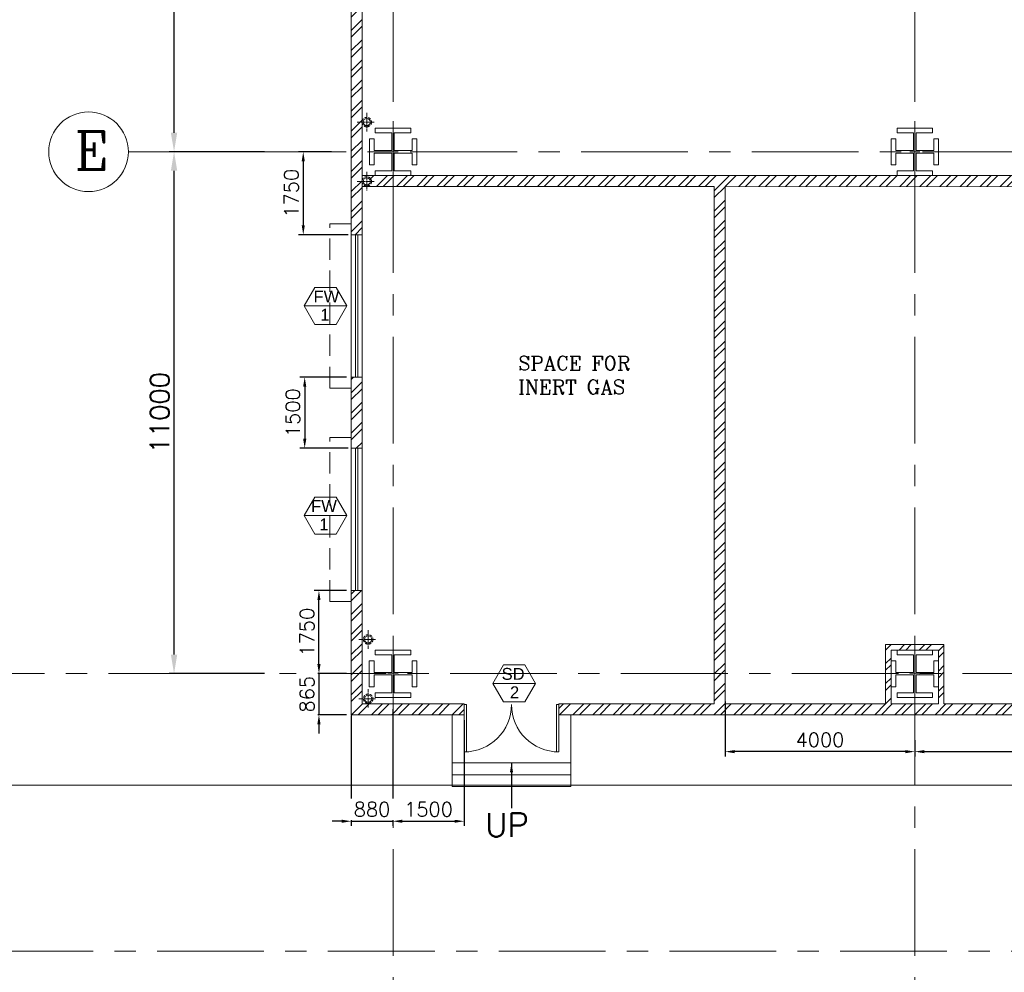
# Model space of a CAD drawing. Header units: inches. Extents: x 709340 to 1075215, y 37864 to 402163.
# Tile 29 of 56: x 788883 to 809640, y 201145 to 221223. Entities that reach past the tile are written whole.
import ezdxf
from ezdxf.enums import TextEntityAlignment as Align

# ---------------------------------------------------------------- set-up
doc = ezdxf.new("R2010")
doc.units = ezdxf.units.IN
doc.header["$LTSCALE"] = 1800
doc.header["$MEASUREMENT"] = 0
for name, pattern in [('1 NORTH ELEVATION$0$NORTH ELEVATION$0$HIDDEN', [0.375, 0.25, -0.125]), ('CENTER', [2, 1.25, -0.25, 0.25, -0.25]), ('CENTER2', [1.125, 0.75, -0.125, 0.125, -0.125]), ('HIDDEN2', [0.1875, 0.125, -0.0625])]:
    doc.linetypes.add(name, pattern=pattern)
doc.layers.get('0').update_dxf_attribs({"color": 253, "lineweight": 5})
doc.layers.get('Defpoints').update_dxf_attribs({"lineweight": 18})
for name, color, linetype, lineweight in [('2CON', 1, 'Continuous', 13), ('A-DOOR', 31, 'Continuous', 9), ('A-WIN TAG', 3, 'Continuous', 13), ('A-WIN TAG TEXT', 3, 'Continuous', 13), ('CEN', 8, 'CENTER', 18), ('COL', 1, 'Continuous', 18), ('DIM', 4, 'Continuous', 18), ('dimension line', 4, 'Continuous', 13), ('FORMAT', 7, 'Continuous', 18), ('GRID', 8, 'CENTER', 18), ('HATCH', 9, 'Continuous', 18), ('RAIN WATER', 6, 'Continuous', 18), ('STAIR', 11, 'Continuous', 18), ('SUNSHADE', 2, '1 NORTH ELEVATION$0$NORTH ELEVATION$0$HIDDEN', 13), ('TEXT', 3, 'Continuous', 18), ('WALL', 6, 'Continuous', 18), ('WINDOW', 3, 'Continuous', 13)]:
    doc.layers.add(name, color=color, linetype=linetype, lineweight=lineweight)
doc.styles.add('ROAMNS', font='ROMANS.shx')
doc.styles.add('ROMANC', font='ROMANC.SHX')
doc.styles.add('ROMANS', font='romans.shx')
doc.styles.get("Standard").update_dxf_attribs({"font": 'arial.ttf'})
doc.dimstyles.new('DIM INT 1', dxfattribs={"dimtxt": 300, "dimasz": 200, "dimexe": 100, "dimexo": 100, "dimgap": 100, "dimtad": 1, "dimdec": 0, "dimzin": 13, "dimdsep": 46, "dimlunit": 5, "dimtxsty": 'ROAMNS', "dimblk2": 'OBLIQUE', "dimcen": 0.09, "dimclrd": 9, "dimclre": 9, "dimclrt": 4, "dimadec": 0, "dimazin": 0, "dimtfac": 1, "dimtdec": 0, "dimtix": 1, "dimtmove": 2, "dimatfit": 3, "dimfxl": 1, "dimtolj": 1, "dimtzin": 13, "dimarcsym": 0})
doc.dimstyles.new('DIM100 x2', dxfattribs={"dimscale": 0, "dimtxt": 400, "dimasz": 400, "dimexe": 100, "dimexo": 100, "dimgap": 100, "dimtad": 1, "dimdec": 0, "dimzin": 13, "dimdsep": 46, "dimtxsty": 'ROMANS', "dimblk2": 'OBLIQUE', "dimcen": 100, "dimdle": 100, "dimclrd": 9, "dimclre": 9, "dimclrt": 4, "dimadec": 0, "dimazin": 0, "dimtfac": 1.1, "dimtdec": 0, "dimtix": 1, "dimtmove": 2, "dimatfit": 3, "dimfxl": 1, "dimtolj": 1, "dimtzin": 13, "dimarcsym": 0})

# ---------------------------------------------------------------- blocks, each defined once
blk = doc.blocks.new('*D407')
at = {"layer": 'Defpoints', "color": 0, "transparency": 16777216}
for p in [(792137, 218440), (794143, 218440), (794143, 207440)]:
    blk.add_point(p, dxfattribs=at)
at = {"layer": 'dimension line', "color": 9, "lineweight": -2, "transparency": 16777216}
for p, q in [((794043, 218440), (792037, 218440)), ((792137, 207840), (792137, 218040)), ((794043, 207440), (792037, 207440))]:
    blk.add_line(p, q, dxfattribs=at)
at = {"layer": 'dimension line', "color": 9, "transparency": 16777216}
for points in [[(792070, 218040), (792204, 218040), (792137, 218440)], [(792070, 207840), (792204, 207840), (792137, 207440)]]:
    blk.add_solid(points, dxfattribs=at)
at = {"layer": 'dimension line', "color": 4, "transparency": 16777216, "insert": (791837, 212940), "char_height": 400, "attachment_point": 5, "rotation": 90, "style": 'ROMANS'}
blk.add_mtext('\\A1;11000', dxfattribs=at)
blk = doc.blocks.new('_Oblique')
at = {"color": 0, "linetype": 'ByBlock', "lineweight": -2}
blk.add_line((-0.5, -0.5), (0.5, 0.5), dxfattribs=at)
blk = doc.blocks.new('*D411')
at = {"layer": 'Defpoints', "color": 0, "transparency": 16777216}
for p in [(792137, 228440), (792519, 228440), (794143, 218440)]:
    blk.add_point(p, dxfattribs=at)
at = {"layer": 'dimension line', "color": 9, "lineweight": -2, "transparency": 16777216}
for p, q in [((792419, 228440), (792037, 228440)), ((792137, 228040), (792137, 223608)), ((792137, 218840), (792137, 221674)), ((794043, 218440), (792037, 218440))]:
    blk.add_line(p, q, dxfattribs=at)
at = {"layer": 'dimension line', "color": 9, "transparency": 16777216}
for points in [[(792070, 228040), (792204, 228040), (792137, 228440)], [(792070, 218840), (792204, 218840), (792137, 218440)]]:
    blk.add_solid(points, dxfattribs=at)
at = {"layer": 'dimension line', "color": 4, "transparency": 16777216, "insert": (792060, 222641), "char_height": 400, "attachment_point": 5, "rotation": 90, "style": 'ROMANS'}
blk.add_mtext('\\A1;10000', dxfattribs=at)
blk = doc.blocks.new('*D425')
at = {"layer": 'Defpoints', "color": 0, "transparency": 16777216}
for p in [(803754, 206952), (807753, 206136), (803754, 205796)]:
    blk.add_point(p, dxfattribs=at)
at = {"layer": 'TEXT', "color": 9, "lineweight": -2, "transparency": 16777216}
for p, q in [((803754, 206852), (803754, 205696)), ((807753, 206036), (807753, 205696)), ((807553, 205796), (803954, 205796))]:
    blk.add_line(p, q, dxfattribs=at)
at = {"layer": 'TEXT', "color": 9, "transparency": 16777216}
for points in [[(803954, 205829), (803954, 205763), (803754, 205796)], [(807553, 205829), (807553, 205763), (807753, 205796)]]:
    blk.add_solid(points, dxfattribs=at)
at = {"layer": 'TEXT', "color": 4, "transparency": 16777216, "insert": (805754, 206046), "char_height": 300, "attachment_point": 5, "style": 'ROAMNS', "bg_fill": 3, "box_fill_scale": 1.25, "bg_fill_color": 256, "bg_fill_true_color": 13158600, "bg_fill_transparency": 0}
blk.add_mtext('\\A1;4000', dxfattribs=at)
blk = doc.blocks.new('COL')
at = {"layer": 'CEN'}
for p, q in [((68089, 138821), (68089, 137621)), ((68196, 138174), (67981, 138175))]:
    blk.add_line(p, q, dxfattribs=at)
at = {"layer": 'COL'}
for p, q in [((68464, 138673), (67714, 138673)), ((67714, 138673), (67714, 138573)), ((68464, 138573), (68464, 138673)), ((67714, 138573), (68063, 138573)), ((68063, 138573), (68063, 138198)), ((68114, 138198), (68114, 138573)), ((68114, 138573), (68464, 138573)), ((67689, 138448), (67589, 138448)), ((67589, 138448), (67589, 137898)), ((67689, 138198), (67689, 138448)), ((68589, 138448), (68489, 138448)), ((68489, 138448), (68489, 138198)), ((68589, 137898), (68589, 138448)), ((68063, 138198), (67689, 138198)), ((67689, 137898), (67689, 138147)), ((67689, 138147), (68063, 138147)), ((68063, 138147), (68063, 137772)), ((68489, 138198), (68114, 138198)), ((68114, 137772), (68114, 138147)), ((68114, 138147), (68489, 138147)), ((68489, 138147), (68489, 137898)), ((67589, 137898), (67689, 137898)), ((68489, 137898), (68589, 137898)), ((68063, 137772), (67714, 137772)), ((67714, 137772), (67714, 137673)), ((67714, 137673), (68464, 137673)), ((68464, 137772), (68114, 137772)), ((68464, 137673), (68464, 137772))]:
    blk.add_line(p, q, dxfattribs=at)
blk = doc.blocks.new('M_Double-Flush - 2000 X 2100 SD1-275612-Level 1')
at = {"layer": 'A-DOOR', "lineweight": 18}
for p, q in [((-1000, 1115), (-949, 1115)), ((-1000, 115), (-1000, 1115)), ((-949, 115), (-949, 1115)), ((949, 115), (949, 1114)), ((1000, 115), (1000, 1115)), ((-1000, 115), (-949, 115)), ((1000, 115), (949, 115))]:
    blk.add_line(p, q, dxfattribs=at)
at = {"layer": 'A-DOOR'}
for centre, start, end in [((-1000, 115), 0, 90), ((1000, 115), 90, 180)]:
    blk.add_arc(centre, 1000, start, end, dxfattribs=at)
blk = doc.blocks.new('*D430')
at = {"layer": 'Defpoints', "color": 0, "transparency": 16777216}
for p in [(796751, 206790), (795871, 206658)]:
    blk.add_point(p, dxfattribs=at)
at = {"layer": 'TEXT', "color": 9, "lineweight": -2, "transparency": 16777216}
for p, q in [((795871, 206558), (795871, 204229)), ((796751, 206690), (796751, 204229)), ((795671, 204329), (795471, 204329)), ((795871, 204329), (796751, 204329)), ((796951, 204329), (797151, 204329))]:
    blk.add_line(p, q, dxfattribs=at)
at = {"layer": 'TEXT', "color": 9, "transparency": 16777216}
for points in [[(795671, 204362), (795671, 204296), (795871, 204329)], [(796951, 204362), (796951, 204296), (796751, 204329)]]:
    blk.add_solid(points, dxfattribs=at)
at = {"layer": 'TEXT', "color": 4, "transparency": 16777216, "insert": (796311, 204579), "char_height": 300, "attachment_point": 5, "style": 'ROAMNS', "bg_fill": 3, "box_fill_scale": 1.25, "bg_fill_color": 256, "bg_fill_true_color": 13158600, "bg_fill_transparency": 0}
blk.add_mtext('\\A1;880', dxfattribs=at)
at = {"layer": 'Defpoints', "color": 0, "transparency": 16777216}
blk.add_point((796751, 204329), dxfattribs=at)
blk = doc.blocks.new('*D431')
at = {"layer": 'Defpoints', "color": 0, "transparency": 16777216}
for p in [(796751, 206790), (798251, 206560), (798251, 204329)]:
    blk.add_point(p, dxfattribs=at)
at = {"layer": 'TEXT', "color": 9, "lineweight": -2, "transparency": 16777216}
for p, q in [((796751, 206690), (796751, 204229)), ((798251, 206460), (798251, 204229)), ((796951, 204329), (798051, 204329))]:
    blk.add_line(p, q, dxfattribs=at)
at = {"layer": 'TEXT', "color": 9, "transparency": 16777216}
for points in [[(796951, 204362), (796951, 204296), (796751, 204329)], [(798051, 204362), (798051, 204296), (798251, 204329)]]:
    blk.add_solid(points, dxfattribs=at)
at = {"layer": 'TEXT', "color": 4, "transparency": 16777216, "insert": (797501, 204579), "char_height": 300, "attachment_point": 5, "style": 'ROAMNS', "bg_fill": 3, "box_fill_scale": 1.25, "bg_fill_color": 256, "bg_fill_true_color": 13158600, "bg_fill_transparency": 0}
blk.add_mtext('\\A1;1500', dxfattribs=at)
blk = doc.blocks.new('*D435')
at = {"layer": 'Defpoints', "color": 0, "transparency": 16777216}
for p in [(813014, 206704), (807753, 206136), (813014, 205796)]:
    blk.add_point(p, dxfattribs=at)
at = {"layer": 'TEXT', "color": 9, "lineweight": -2, "transparency": 16777216}
for p, q in [((813014, 206604), (813014, 205696)), ((807753, 206036), (807753, 205696)), ((807953, 205796), (812814, 205796))]:
    blk.add_line(p, q, dxfattribs=at)
at = {"layer": 'TEXT', "color": 9, "transparency": 16777216}
for points in [[(807953, 205829), (807953, 205763), (807753, 205796)], [(812814, 205829), (812814, 205763), (813014, 205796)]]:
    blk.add_solid(points, dxfattribs=at)
at = {"layer": 'TEXT', "color": 4, "transparency": 16777216, "insert": (810384, 206046), "char_height": 300, "attachment_point": 5, "style": 'ROAMNS', "bg_fill": 3, "box_fill_scale": 1.25, "bg_fill_color": 256, "bg_fill_true_color": 13158600, "bg_fill_transparency": 0}
blk.add_mtext('\\A1;5260', dxfattribs=at)
blk = doc.blocks.new('*D490')
at = {"layer": 'Defpoints', "color": 0, "transparency": 16777216}
for p in [(795557, 218440), (794861, 216690), (795906, 216690)]:
    blk.add_point(p, dxfattribs=at)
at = {"layer": 'TEXT', "color": 9, "lineweight": -2, "transparency": 16777216}
for p, q in [((795457, 218440), (794761, 218440)), ((794861, 218240), (794861, 216890)), ((795806, 216690), (794761, 216690))]:
    blk.add_line(p, q, dxfattribs=at)
at = {"layer": 'TEXT', "color": 9, "transparency": 16777216}
for points in [[(794828, 218240), (794894, 218240), (794861, 218440)], [(794828, 216890), (794894, 216890), (794861, 216690)]]:
    blk.add_solid(points, dxfattribs=at)
at = {"layer": 'TEXT', "color": 4, "transparency": 16777216, "insert": (794611, 217565), "char_height": 300, "attachment_point": 5, "rotation": 90, "style": 'ROAMNS', "bg_fill": 3, "box_fill_scale": 1.25, "bg_fill_color": 256, "bg_fill_true_color": 13158600, "bg_fill_transparency": 0}
blk.add_mtext('\\A1;1750', dxfattribs=at)
blk = doc.blocks.new('*D491')
at = {"layer": 'Defpoints', "color": 0, "transparency": 16777216}
for p in [(795192, 209190), (795871, 209190), (795629, 207440)]:
    blk.add_point(p, dxfattribs=at)
at = {"layer": 'TEXT', "color": 9, "lineweight": -2, "transparency": 16777216}
for p, q in [((795771, 209190), (795092, 209190)), ((795192, 207640), (795192, 208990)), ((795529, 207440), (795092, 207440))]:
    blk.add_line(p, q, dxfattribs=at)
at = {"layer": 'TEXT', "color": 9, "transparency": 16777216}
for points in [[(795158, 208990), (795225, 208990), (795192, 209190)], [(795158, 207640), (795225, 207640), (795192, 207440)]]:
    blk.add_solid(points, dxfattribs=at)
at = {"layer": 'TEXT', "color": 4, "transparency": 16777216, "insert": (794942, 208315), "char_height": 300, "attachment_point": 5, "rotation": 90, "style": 'ROAMNS', "bg_fill": 3, "box_fill_scale": 1.25, "bg_fill_color": 256, "bg_fill_true_color": 13158600, "bg_fill_transparency": 0}
blk.add_mtext('\\A1;1750', dxfattribs=at)
blk = doc.blocks.new('*D492')
at = {"layer": 'Defpoints', "color": 0, "transparency": 16777216}
for p in [(795872, 213690), (794891, 212190), (795909, 212190)]:
    blk.add_point(p, dxfattribs=at)
at = {"layer": 'TEXT', "color": 9, "lineweight": -2, "transparency": 16777216}
for p, q in [((795772, 213690), (794791, 213690)), ((794891, 213490), (794891, 212390)), ((795809, 212190), (794791, 212190))]:
    blk.add_line(p, q, dxfattribs=at)
at = {"layer": 'TEXT', "color": 9, "transparency": 16777216}
for points in [[(794858, 213490), (794925, 213490), (794891, 213690)], [(794858, 212390), (794925, 212390), (794891, 212190)]]:
    blk.add_solid(points, dxfattribs=at)
at = {"layer": 'TEXT', "color": 4, "transparency": 16777216, "insert": (794641, 212940), "char_height": 300, "attachment_point": 5, "rotation": 90, "style": 'ROAMNS', "bg_fill": 3, "box_fill_scale": 1.25, "bg_fill_color": 256, "bg_fill_true_color": 13158600, "bg_fill_transparency": 0}
blk.add_mtext('\\A1;1500', dxfattribs=at)
blk = doc.blocks.new('*D560')
at = {"color": 9, "lineweight": -2, "transparency": 16777216}
for p, q in [((795192, 207640), (795192, 207840)), ((795771, 207440), (795092, 207440)), ((795192, 207440), (795192, 206575)), ((795771, 206575), (795092, 206575)), ((795192, 206375), (795192, 206175))]:
    blk.add_line(p, q, dxfattribs=at)
at = {"color": 9, "transparency": 16777216}
for points in [[(795158, 207640), (795225, 207640), (795192, 207440)], [(795158, 206375), (795225, 206375), (795192, 206575)]]:
    blk.add_solid(points, dxfattribs=at)
at = {"layer": 'Defpoints', "color": 0, "transparency": 16777216}
for p in [(795871, 207440), (795871, 206575)]:
    blk.add_point(p, dxfattribs=at)
at = {"color": 4, "transparency": 16777216, "insert": (794942, 207007), "char_height": 300, "attachment_point": 5, "rotation": 90, "style": 'ROAMNS', "bg_fill": 3, "box_fill_scale": 1.25, "bg_fill_color": 256, "bg_fill_true_color": 13158600, "bg_fill_transparency": 0}
blk.add_mtext('\\A1;865', dxfattribs=at)
at = {"layer": 'Defpoints', "color": 0, "transparency": 16777216}
blk.add_point((795192, 206575), dxfattribs=at)

msp = doc.modelspace()

# ---------------------------------------------------------------- hatches: boundary and pattern name
h = msp.add_hatch()
h.set_pattern_fill('ANSI32', color=256, scale=800, style=0)
h.paths.add_polyline_path([(796102.7, 218439.9), (795872.7, 218439.9), (795872.5, 216689.9), (796102.5, 216689.9), (796102.6, 217795, -0.0495667), (796100.7, 217814.7, -0.0496455), (796102.6, 217834.4)])
h.paths.add_polyline_path([(796103.3, 221939.9), (795873.3, 221939.9), (795872.7, 218439.9), (796102.7, 218439.9), (796102.8, 219043.3, -0.0539383), (796100.5, 219064.7, -0.0540172), (796102.8, 219086.1)])
h.paths.add_polyline_path([(795902.9, 221723.9), (795902.9, 221731.9), (795892.9, 221731.9), (795892.9, 221741.9), (795884.9, 221741.9), (795884.9, 221921.9), (795892.9, 221921.9), (795892.9, 221931.9), (796092.9, 221931.9), (796092.9, 221921.9), (796100.9, 221921.9), (796100.9, 221741.9), (796092.9, 221741.9), (796092.9, 221731.9), (796082.9, 221731.9), (796082.9, 221723.9)], flags=16)
h.paths.add_polyline_path([(795904.9, 221737.9), (795901.9, 221806.9), (795896.2, 221806.9, -0.4015436), (795902.2, 221801.2), (795904.7, 221743.7, 0.4015436), (795910.7, 221737.9), (796075.2, 221737.9, 0.4015436), (796081.2, 221743.7), (796083.9, 221806.9), (796089.7, 221806.9, 0.4015436), (796083.7, 221801.2), (796080.9, 221737.9)], flags=0)
h.paths.add_polyline_path([(796081.2, 221920.2, 0.4015436), (796075.2, 221925.9), (795910.7, 221925.9, 0.4015436), (795904.7, 221920.2), (795901.9, 221856.9), (795892.9, 221856.9), (795892.9, 221931.9), (796092.9, 221931.9), (796092.9, 221856.9), (796083.9, 221856.9)], flags=0)
h.paths.add_polyline_path([(796089.7, 221856.9, -0.4015436), (796083.7, 221862.7), (796081.2, 221920.2, 0.4015436), (796075.2, 221925.9), (795910.7, 221925.9, 0.4015436), (795904.7, 221920.2), (795901.9, 221856.9), (795896.2, 221856.9, 0.4015436), (795902.2, 221862.7), (795904.9, 221925.9), (796080.9, 221925.9), (796083.9, 221856.9)], flags=0)
h = msp.add_hatch()
h.set_pattern_fill('ANSI32', color=256, scale=800, style=0)
edge = h.paths.add_edge_path()
edge.add_line((803341.5, 217937.7), (803341.5, 217707.7))
edge.add_line((803341.5, 217707.7), (796265.9, 217707.7))
edge.add_line((796265.9, 217707.7), (796265.9, 217937.7))
edge.add_line((796265.9, 217937.7), (797750.9, 217937.7))
edge.add_line((797750.9, 217937.7), (802720.9, 217937.7))
h = msp.add_hatch()
h.set_pattern_fill('ANSI32', color=256, scale=800, style=0)
h.paths.add_polyline_path([(818250.9, 217937.7), (819402.6, 217937.5), (819402.6, 217707.5), (818250.9, 217707.7)])
h.paths.add_polyline_path([(807750.9, 217937.7), (818250.9, 217937.7), (818250.9, 217707.7), (807750.9, 217707.7)])
h.paths.add_polyline_path([(802950.9, 217937.7), (807750.9, 217937.7), (807750.9, 217707.7), (802950.9, 217707.7)])
h = msp.add_hatch()
h.set_pattern_fill('ANSI32', color=256, scale=800, style=0)
h.paths.add_polyline_path([(803753.6, 206803.7), (803523.6, 206803.7), (803523.6, 217706.4), (803753.6, 217706.4)])
h = msp.add_hatch()
h.set_pattern_fill('ANSI32', color=256, scale=800, style=0)
h.paths.add_polyline_path([(803753.6, 206803.7), (803523.6, 206803.7), (803523.6, 215833.8), (803753.6, 215833.8)])
h = msp.add_hatch()
h.set_pattern_fill('ANSI32', color=256, scale=800, style=0)
h.paths.add_polyline_path([(796102, 213689.9), (795872, 213689.9), (795871.8, 212189.9), (796101.8, 212189.9)])
h = msp.add_hatch()
h.set_pattern_fill('ANSI32', color=256, scale=800, style=0)
h.paths.add_polyline_path([(807753.5, 208052.6), (807138.5, 208052.6), (807138.5, 207439.9), (807253.5, 207439.9), (807253.5, 207937.6), (807753.5, 207937.6)])
h.paths.add_polyline_path([(808368.4, 208052.6), (807753.5, 208052.6), (807753.5, 207937.6), (808253.4, 207937.6), (808253.5, 207439.9), (808368.5, 207439.9)])
h.paths.add_polyline_path([(808368.5, 207439.9), (808253.5, 207439.9), (808253.6, 206804.2), (808368.6, 206804.3)])
h.paths.add_polyline_path([(807253.5, 207439.9), (807138.5, 207439.9), (807138.5, 206804.1), (807253.5, 206804.1)])
h = msp.add_hatch()
h.set_pattern_fill('ANSI32', color=256, scale=800, style=0)
h.paths.add_polyline_path([(807753.4, 206804.2), (803753.6, 206803.7), (803753.6, 207439.9), (803523.6, 207439.9), (803523.6, 206803.7), (800250.9, 206804.9), (800250.9, 206574.9), (807753.4, 206574.9)])
h = msp.add_hatch()
h.set_pattern_fill('ANSI32', color=256, scale=800, style=0)
h.paths.add_polyline_path([(813013.6, 206804.8), (807753.4, 206804.2), (807753.4, 206574.9), (813013.6, 206574.8)])

# ---------------------------------------------------------------- linework, layer by layer
msp.add_circle((790334.8, 218439.9), 840.3)
msp.add_circle((790334.8, 218439.9), 840.3)
at = {"layer": '2CON'}
for p, q in [((794878.2, 215189.9), (795778.2, 215189.9)), ((794878.2, 210771.9), (795778.2, 210771.9)), ((799754.7, 207235.2), (798854.7, 207235.2))]:
    msp.add_line(p, q, dxfattribs=at)
at = {"layer": 'A-WIN TAG'}
for points in [[(795553.2, 215579.6), (795778.2, 215189.9), (795553.2, 214800.2), (795103.2, 214800.2), (794878.2, 215189.9), (795103.2, 215579.6)], [(795553.2, 211161.6), (795778.2, 210771.9), (795553.2, 210382.2), (795103.2, 210382.2), (794878.2, 210771.9), (795103.2, 211161.6)], [(799079.7, 207625), (798854.7, 207235.2), (799079.7, 206845.5), (799529.7, 206845.5), (799754.7, 207235.2), (799529.7, 207625)]]:
    msp.add_lwpolyline(points, close=True, dxfattribs=at)
at = {"layer": 'GRID'}
for p, q in [((807750.9, 140290.3), (807754.4, 233083.5)), ((820968.2, 218439.9), (791175.2, 218439.9)), ((825408.4, 207439.9), (775898.7, 207439.9)), ((780981.9, 201589.9), (931530.8, 201589.9))]:
    msp.add_line(p, q, dxfattribs=at)
at = {"layer": 'HATCH'}
for points in [[(803523.6, 215833.8), (803523.6, 206803.7)], [(803753.6, 206803.7), (803753.6, 215833.8)]]:
    msp.add_lwpolyline(points, dxfattribs=at)
at = {"layer": 'RAIN WATER', "linetype": 'CENTER2', "ltscale": 0.05}
for p, q in [((796200.5, 218864.7), (796200.5, 219264.7)), ((796000.5, 219064.7), (796355.5, 219064.7)), ((796200.7, 218014.7), (796200.7, 217614.7)), ((796229.5, 207960.7), (796229.5, 208360.7)), ((796029.5, 208160.7), (796384.5, 208160.7)), ((796029.6, 206910.7), (796384.6, 206910.7))]:
    msp.add_line(p, q, dxfattribs=at)
at = {"layer": 'RAIN WATER', "linetype": 'HIDDEN2', "ltscale": 0.25}
for centre in [(796200.5, 219064.7), (796200.7, 217814.7), (796229.5, 208160.7)]:
    msp.add_circle(centre, 100, dxfattribs=at)
at = {"layer": 'RAIN WATER', "ltscale": 0.25}
for centre in [(796200.5, 219064.7), (796200.7, 217814.7), (796229.5, 208160.7)]:
    msp.add_circle(centre, 75, dxfattribs=at)
at = {"layer": 'STAIR'}
msp.add_line((800500.9, 206559.9), (800500.9, 205059.9), dxfattribs=at)
at = {"layer": 'SUNSHADE'}
for points in [[(795872, 213459.9), (795422, 213459.9), (795422, 216919.9), (795872, 216919.9)], [(795871.3, 208959.9), (795421.3, 208959.9), (795421.3, 212419.9), (795871.3, 212419.9)]]:
    msp.add_lwpolyline(points, dxfattribs=at)
at = {"layer": 'WALL'}
for p, q in [((795870.9, 206574.9), (795874.4, 229419.9)), ((796100.9, 206804.9), (796104.4, 229189.9)), ((802950.9, 217937.7), (796100.9, 217937.7)), ((819402.7, 217937.7), (802950.9, 217937.7)), ((796100.9, 217707.7), (803523.6, 217706.4)), ((803523.6, 217706.4), (803523.6, 206803.7)), ((807138.5, 208052.6), (808368.4, 208052.6)), ((807253.5, 207937.6), (808253.4, 207937.6)), ((800250.9, 206804.9), (803523.6, 206803.7)), ((800250.9, 206804.9), (800250.9, 206574.9)), ((800250.9, 206574.9), (800250.9, 206789.9)), ((803753.6, 206803.7), (807138.5, 206804.1)), ((807253.5, 206804.1), (808253.6, 206804.2)), ((808368.6, 206804.3), (813013.6, 206804.8)), ((800250.9, 206574.9), (813014.6, 206574.8))]:
    msp.add_line(p, q, dxfattribs=at)
msp.add_lwpolyline([(803753.6, 206803.7), (803753.6, 217706.4), (819402.6, 217703.7)], dxfattribs=at)
at = {"layer": 'WINDOW', "ltscale": 100}
for p, q in [((795963.4, 213689.9), (795963.4, 216689.9)), ((796013.4, 213689.9), (796013.4, 216689.9)), ((795962.7, 209189.9), (795962.7, 212189.9)), ((796012.7, 209189.9), (796012.7, 212189.9))]:
    msp.add_line(p, q, dxfattribs=at)
for points in [[(795872, 216689.9), (796102, 216689.9), (796102, 213689.9), (795872, 213689.9)], [(795871.3, 212189.9), (796101.3, 212189.9), (796101.3, 209189.9), (795871.3, 209189.9)]]:
    msp.add_lwpolyline(points, close=True, dxfattribs=at)

# ---------------------------------------------------------------- block references
at = {"layer": 'A-DOOR', "xscale": -1, "rotation": 180}
msp.add_blockref('M_Double-Flush - 2000 X 2100 SD1-275612-Level 1', (799250.9, 206904.9), dxfattribs=at)
at = {"layer": 'FORMAT'}
for p in [(728665.2, 80265), (739665.1, 80265)]:
    msp.add_blockref('COL', p, dxfattribs=at)

# ---------------------------------------------------------------- texts
at = {"layer": 'A-WIN TAG'}
for s, p in [('FW', (795347.9, 215389.9)), ('1', (795316.7, 215004.1)), ('FW', (795298.5, 210971.8)), ('1', (795296.1, 210586))]:
    msp.add_text(s, height=250, dxfattribs=at).set_placement(p, align=Align.MIDDLE)
at = {"layer": 'A-WIN TAG TEXT'}
for s, p in [('SD', (799285, 207435.2)), ('2', (799316.3, 207049.4))]:
    msp.add_text(s, height=250, dxfattribs=at).set_placement(p, align=Align.MIDDLE)
at = {"layer": 'DIM', "insert": (799391.8, 214133.6), "char_height": 300, "width": 3404.882, "attachment_point": 1, "style": 'ROMANC'}
msp.add_mtext('SPACE FOR INERT GAS', dxfattribs=at)
at = {"layer": 'TEXT', "style": 'ROMANC'}
msp.add_text('E', height=800, dxfattribs=at).set_placement((790042.6, 218063.9))
at = {"layer": 'TEXT', "ltscale": 100, "style": 'ROMANS'}
msp.add_text('UP', height=500, dxfattribs=at).set_placement((798694.2, 204002.6))

# ---------------------------------------------------------------- dimensions: what is measured, and where the dimension line sits
at = {"layer": 'dimension line'}
dim = msp.add_linear_dim(base=(792137.1, 228439.9), p1=(794142.6, 218439.9), p2=(792518.7, 228439.9), angle=90, dimstyle='DIM100 x2', override={"dimscale": 1}, dxfattribs=at)
dim.commit()
dim.dimension.update_dxf_attribs({"geometry": '*D411', "text_midpoint": (792059.7, 222641.2), "dimtype": 160})
dim = msp.add_linear_dim(base=(792137.1, 218439.9), p1=(794142.6, 207439.9), p2=(794142.6, 218439.9), angle=90, dimstyle='DIM100 x2', override={"dimscale": 1}, dxfattribs=at)
dim.commit()
dim.dimension.update_dxf_attribs({"geometry": '*D407', "text_midpoint": (791837.1, 212939.9)})

# ---------------------------------------------------------------- leaders
at = {"layer": 'TEXT', "color": 139}
msp.add_leader([(799250.9, 205559.9), (799250.9, 204604.6)], dimstyle='DIM INT 1', override={"dimgap": 100, "dimtad": 0, "dimfxl": 2.5, "dimtfill": 1, "dimarcsym": 2}, dxfattribs=at)

# ---------------------------------------------------------------- next in the draw order: dimensions: what is measured, and where the dimension line sits
for base, p1, p2, picture, middle in [((794861.1, 216689.9), (795557.1, 218439.9), (795906, 216689.9), '*D490', (794611.1, 217564.9)), ((794891.5, 212189.9), (795872, 213689.9), (795908.5, 212189.9), '*D492', (794641.5, 212939.9))]:
    dim = msp.add_linear_dim(base=base, p1=p1, p2=p2, angle=90, dimstyle='DIM INT 1', override={"dimfxl": 2.5, "dimtfill": 1, "dimarcsym": 2}, dxfattribs=at)
    dim.commit()
    dim.dimension.update_dxf_attribs({"geometry": picture, "text_midpoint": middle})
for base, p1, p2, picture, middle in [((803753.6, 205796.1), (807753.4, 206136.3), (803753.6, 206952.5), '*D425', (805753.5, 206046.1)), ((798250.9, 204329.1), (796750.9, 206789.9), (798250.9, 206559.9), '*D431', (797500.9, 204579.1))]:
    dim = msp.add_linear_dim(base=base, p1=p1, p2=p2, dimstyle='DIM INT 1', override={"dimfxl": 2.5, "dimtfill": 1, "dimarcsym": 2}, dxfattribs=at)
    dim.commit()
    dim.dimension.update_dxf_attribs({"geometry": picture, "text_midpoint": middle})

# ---------------------------------------------------------------- next in the draw order: hatches: boundary and pattern name
h = msp.add_hatch()
h.set_pattern_fill('ANSI32', color=256, scale=800, style=0)
h.paths.add_polyline_path([(796101.3, 209189.9), (795871.3, 209189.9), (795871, 207439.9), (796101, 207439.9)])
h.paths.add_polyline_path([(796753.5, 206804.9), (796100.9, 206804.9), (796101, 207439.9), (795871, 207439.9), (795870.9, 206574.9), (796753.5, 206574.9)])
h.paths.add_polyline_path([(798250.9, 206804.9), (796753.5, 206804.9), (796753.5, 206574.9), (798250.9, 206574.9)])

# ---------------------------------------------------------------- next in the draw order: linework, layer by layer
at = {"layer": 'GRID'}
msp.add_line((796750.9, 140290.3), (796754.4, 230510.2), dxfattribs=at)
at = {"layer": 'RAIN WATER', "linetype": 'CENTER2', "ltscale": 0.05}
msp.add_line((796000.7, 217814.7), (796355.7, 217814.7), dxfattribs=at)
at = {"layer": 'STAIR'}
for p, q in [((798000.9, 206559.9), (798000.9, 205059.9)), ((798000.9, 205559.9), (800500.9, 205559.9)), ((798000.9, 205309.9), (800500.9, 205309.9)), ((798000.9, 205059.9), (800500.9, 205059.9))]:
    msp.add_line(p, q, dxfattribs=at)
at = {"layer": 'WALL'}
for p, q in [((807138.5, 206804.1), (807138.5, 208052.6)), ((807253.5, 206804.1), (807253.5, 207937.6)), ((796100.9, 206804.9), (798250.9, 206804.9)), ((798250.9, 206804.9), (798250.9, 206574.9)), ((798250.9, 206574.9), (798250.9, 206789.9)), ((795870.9, 206574.9), (798250.9, 206574.9))]:
    msp.add_line(p, q, dxfattribs=at)

# ---------------------------------------------------------------- next in the draw order: block references
at = {"layer": 'FORMAT'}
for p in [(728664.8, 69265), (739664.7, 69265)]:
    msp.add_blockref('COL', p, dxfattribs=at)

# ---------------------------------------------------------------- next in the draw order: dimensions: what is measured, and where the dimension line sits
at = {"layer": 'TEXT', "color": 139}
dim = msp.add_linear_dim(base=(813013.6, 205796), p1=(807753.4, 206136.3), p2=(813013.6, 206704.3), dimstyle='DIM INT 1', override={"dimfxl": 2.5, "dimtfill": 1, "dimarcsym": 2}, dxfattribs=at)
dim.commit()
dim.dimension.update_dxf_attribs({"geometry": '*D435', "text_midpoint": (810383.5, 206046)})

# ---------------------------------------------------------------- next in the draw order: linework, layer by layer
at = {"layer": 'WALL'}
for p, q in [((808368.4, 208052.6), (808368.6, 206804.3)), ((808253.4, 207937.6), (808253.6, 206804.2))]:
    msp.add_line(p, q, dxfattribs=at)

# ---------------------------------------------------------------- next in the draw order: dimensions: what is measured, and where the dimension line sits
at = {"layer": 'TEXT', "color": 139}
dim = msp.add_linear_dim(base=(795191.6, 209189.9), p1=(795629.2, 207439.9), p2=(795871.3, 209189.9), angle=90, dimstyle='DIM INT 1', override={"dimfxl": 2.5, "dimtfill": 1, "dimarcsym": 2}, dxfattribs=at)
dim.commit()
dim.dimension.update_dxf_attribs({"geometry": '*D491', "text_midpoint": (794941.6, 208314.9)})
dim = msp.add_linear_dim(base=(796750.9, 204329.1), p1=(795870.9, 206658.4), p2=(796750.9, 206789.9), dimstyle='DIM INT 1', override={"dimfxl": 2.5, "dimtfill": 1, "dimarcsym": 2}, dxfattribs=at)
dim.commit()
dim.dimension.update_dxf_attribs({"geometry": '*D430', "text_midpoint": (796310.9, 204579.1)})

# ---------------------------------------------------------------- next in the draw order: linework, layer by layer
at = {"layer": 'RAIN WATER', "linetype": 'CENTER2', "ltscale": 0.05}
msp.add_line((796229.6, 207110.7), (796229.6, 206710.7), dxfattribs=at)
at = {"layer": 'RAIN WATER', "linetype": 'HIDDEN2', "ltscale": 0.25}
msp.add_circle((796229.6, 206910.7), 100, dxfattribs=at)
at = {"layer": 'RAIN WATER', "ltscale": 0.25}
msp.add_circle((796229.6, 206910.7), 75, dxfattribs=at)
at = {"layer": 'TEXT', "color": 139}
msp.add_line((780767.4, 205089.9), (931530.8, 205089.9), dxfattribs=at)

# ---------------------------------------------------------------- next in the draw order: dimensions: what is measured, and where the dimension line sits
at = {"color": 250}
dim = msp.add_linear_dim(base=(795191.6, 206574.9), p1=(795871, 207439.9), p2=(795870.9, 206574.9), angle=90, dimstyle='DIM INT 1', override={"dimfxl": 2.5, "dimtfill": 1, "dimarcsym": 2}, dxfattribs=at)
dim.commit()
dim.dimension.update_dxf_attribs({"geometry": '*D560', "text_midpoint": (794941.6, 207007.4)})

doc.saveas('drawing.dxf')
